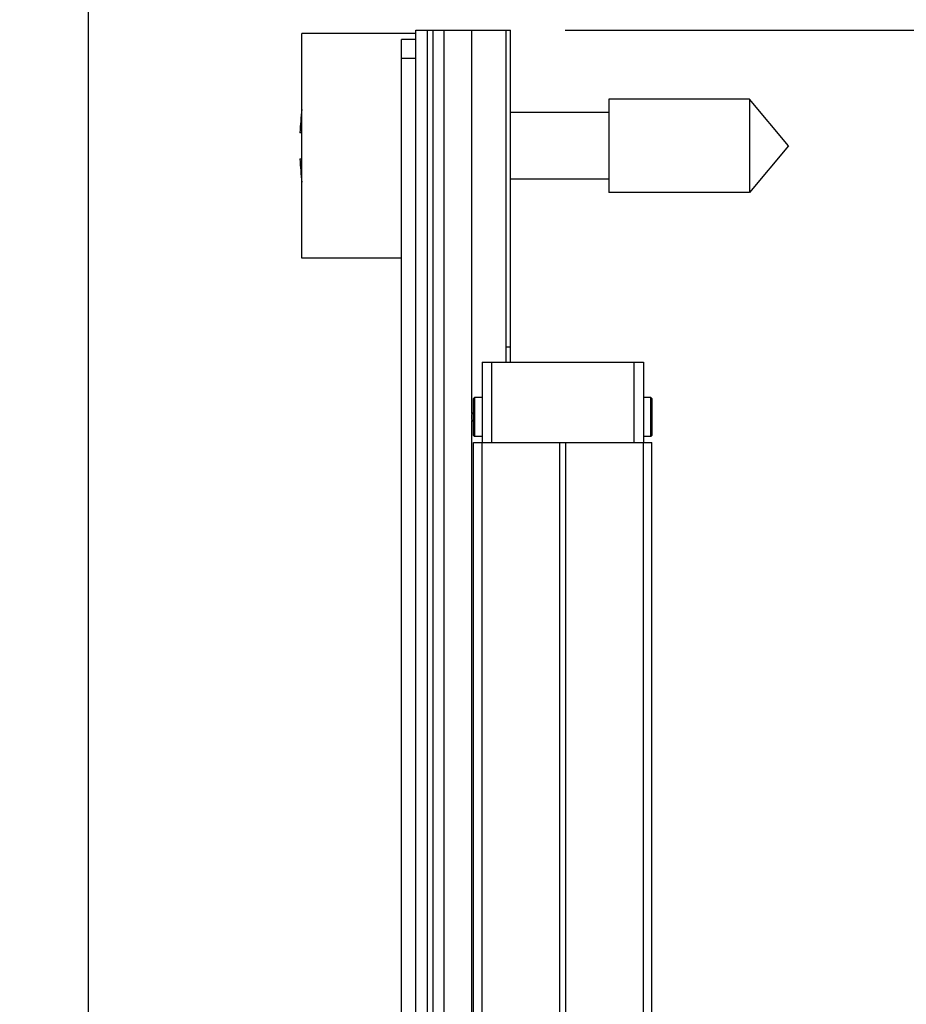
# Model space of a CAD drawing. Header units: inches. Extents: x 0.2 to 16.8, y 0.2 to 10.8.
# Tile 15 of 24: x 8.1 to 9, y 7.5 to 8.5. Entities that reach past the tile are written whole.
import ezdxf

# ---------------------------------------------------------------- set-up
doc = ezdxf.new("R2010")
doc.units = ezdxf.units.IN
doc.header["$LTSCALE"] = 0.935
doc.header["$MEASUREMENT"] = 0
doc.layers.get('0').update_dxf_attribs({"linetype": 'CONTINUOUS'})
doc.layers.add('02___PRT_ALL_AXES', color=7, linetype='CONTINUOUS')
doc.layers.add('DIMENSIONS', color=7, linetype='CONTINUOUS')
doc.styles.get("Standard").update_dxf_attribs({"font": 'txt', "width": 0.8})
doc.dimstyles.new('DIMSTYLE_1', dxfattribs={"dimtxt": 0.125, "dimasz": 0.18, "dimexe": 0.125, "dimexo": 0.0625, "dimgap": 0.09, "dimtad": 0, "dimtih": 1, "dimtoh": 1, "dimzin": 4, "dimdsep": 46, "dimtxsty": 'STANDARD', "dimblk": '_FILLED', "dimblk1": '_FILLED', "dimblk2": '_FILLED', "dimcen": 0.09, "dimadec": 0, "dimazin": 0, "dimtp": 0.005, "dimtm": 0.005, "dimtfac": 1, "dimtofl": 0, "dimtmove": 0, "dimatfit": 3, "dimldrblk": '_FILLED', "dimfxl": 1, "dimtolj": 1, "dimtzin": 4, "dimarcsym": 0})
doc.dimstyles.new('DIMSTYLE_2', dxfattribs={"dimtxt": 0.125, "dimasz": 0.18, "dimexe": 0.125, "dimexo": 0.0625, "dimgap": 0.09, "dimtad": 0, "dimtih": 1, "dimtoh": 1, "dimzin": 4, "dimdsep": 46, "dimtxsty": 'STANDARD', "dimblk": '_FILLED', "dimblk1": '_FILLED', "dimblk2": '_FILLED', "dimcen": 0.09, "dimadec": 0, "dimazin": 0, "dimtp": 0.01, "dimtm": 0.01, "dimtfac": 1, "dimtofl": 0, "dimtmove": 0, "dimatfit": 3, "dimldrblk": '_FILLED', "dimfxl": 1, "dimtolj": 1, "dimtzin": 4, "dimarcsym": 0})
doc.dimstyles.new('DIMSTYLE_3', dxfattribs={"dimtxt": 0.125, "dimasz": 0.18, "dimexe": 0.125, "dimexo": 0.0625, "dimgap": 0.0625, "dimtad": 0, "dimtih": 1, "dimtoh": 1, "dimzin": 4, "dimdsep": 46, "dimtxsty": 'STANDARD', "dimblk": '_FILLED', "dimblk1": '_FILLED', "dimblk2": '_FILLED', "dimcen": 0.09, "dimadec": 0, "dimazin": 0, "dimtp": 0.005, "dimtm": 0.005, "dimtfac": 1, "dimtofl": 0, "dimtmove": 0, "dimatfit": 3, "dimldrblk": '_FILLED', "dimfxl": 1, "dimtolj": 1, "dimtzin": 4, "dimarcsym": 0})

# ---------------------------------------------------------------- blocks, each defined once
blk = doc.blocks.new('*D0')
at = {"layer": 'DIMENSIONS', "color": 2, "linetype": 'CONTINUOUS'}
for p, q in [((8.3854, 8.7789), (8.3854, 8.9377)), ((8.4995, 8.6913), (8.3854, 8.7789)), ((8.4995, 8.5527), (8.4995, 8.6913))]:
    blk.add_line(p, q, dxfattribs=at)
at = {"layer": 'DIMENSIONS', "color": 2, "linetype": 'CONTINUOUS', "insert": (8.3229, 9.0002), "char_height": 0.125, "width": 0.925, "attachment_point": 1, "rotation": 90, "line_spacing_factor": 0.9}
blk.add_mtext('.12{\\Ftxt.shx;\\W1.000000;\\H0.125000; }[2.9]', dxfattribs=at)
blk = doc.blocks.new('_FILLED')
at = {"color": 0, "linetype": 'BYBLOCK'}
blk.add_solid([(0, 0), (-1, 0.1736), (-1, -0.1736)], dxfattribs=at)
blk = doc.blocks.new('*D1')
at = {"layer": 'DIMENSIONS', "color": 2, "linetype": 'CONTINUOUS'}
blk.add_line((8.6145, 8.5627), (8.6145, 8.9377), dxfattribs=at)
at = {"layer": 'DIMENSIONS', "color": 2, "linetype": 'CONTINUOUS', "insert": (8.552, 9.0002), "char_height": 0.125, "width": 0.725, "attachment_point": 1, "rotation": 90, "line_spacing_factor": 0.9}
blk.add_mtext('.00{\\Ftxt.shx;\\W1.000000;\\H0.125000; }[0]', dxfattribs=at)
blk = doc.blocks.new('*D2')
at = {"layer": 'DIMENSIONS', "color": 2, "linetype": 'CONTINUOUS'}
blk.add_line((8.1695, 7.4137), (8.1695, 8.9377), dxfattribs=at)
at = {"layer": 'DIMENSIONS', "color": 2, "linetype": 'CONTINUOUS', "insert": (8.107, 9.0002), "char_height": 0.125, "width": 1.325, "attachment_point": 1, "rotation": 90, "line_spacing_factor": 0.9}
blk.add_mtext('4X .45{\\Ftxt.shx;\\W1.000000;\\H0.125000; }[11.3]', dxfattribs=at)
blk = doc.blocks.new('*D4')
at = {"layer": 'DIMENSIONS', "color": 2, "linetype": 'CONTINUOUS'}
for p, q in [((8.672, 8.5002), (10.2843, 8.5002)), ((10.1593, 8.5002), (10.1593, 6.0928)), ((10.1593, 3.4353), (10.1593, 5.8428)), ((8.675, 3.4353), (10.2843, 3.4353))]:
    blk.add_line(p, q, dxfattribs=at)
at = {"layer": 'DIMENSIONS', "color": 2, "linetype": 'CONTINUOUS', "xscale": 0.18, "yscale": 0.18, "zscale": 0.18}
for p, rotation in [((10.1593, 8.5002), 90), ((10.1593, 3.4353), 270)]:
    blk.add_blockref('_FILLED', p, dxfattribs=dict(at, rotation=rotation))
at = {"layer": 'DIMENSIONS', "color": 2, "linetype": 'CONTINUOUS', "insert": (10.1593, 6.0303), "char_height": 0.125, "width": 1.225, "attachment_point": 2, "line_spacing_factor": 0.9}
blk.add_mtext('5.06{\\Ftxt.shx;\\W1.000000;\\H0.125000; }[128.6]', dxfattribs=at)

msp = doc.modelspace()

# ---------------------------------------------------------------- linework, layer by layer
at = {"color": 7, "linetype": 'CONTINUOUS'}
for p, q in [((8.3945, 8.2597), (8.3945, 8.4967)), ((8.5145, 8.4967), (8.3945, 8.4967)), ((8.5145, 4.0572), (8.5145, 8.5002)), ((8.5145, 8.5002), (8.6145, 8.5002)), ((8.5265, 8.5002), (8.5265, 4.0572)), ((8.5325, 8.5002), (8.5325, 4.0572)), ((8.5445, 4.0572), (8.5445, 8.5002)), ((8.5736, 8.0959), (8.5737, 8.5002)), ((8.6095, 8.5002), (8.6095, 8.1502)), ((8.6145, 8.1502), (8.6145, 8.5002)), ((8.4995, 4.3802), (8.4995, 8.4902)), ((8.5145, 8.4902), (8.4995, 8.4902)), ((8.5145, 8.4702), (8.4995, 8.4702)), ((8.7182, 8.4275), (8.7182, 8.329)), ((8.8663, 8.4275), (8.7182, 8.4275)), ((8.8663, 8.4275), (8.8663, 8.329)), ((8.9076, 8.3782), (8.8663, 8.4275)), ((8.7182, 8.4133), (8.6145, 8.4133)), ((8.3945, 8.392), (8.3924, 8.392)), ((8.9076, 8.3782), (8.8663, 8.329)), ((8.3924, 8.3645), (8.3945, 8.3645)), ((8.7182, 8.3432), (8.6145, 8.3432)), ((8.8663, 8.329), (8.7182, 8.329)), ((8.4995, 8.2597), (8.3945, 8.2597)), ((8.6145, 8.1657), (8.6095, 8.1657)), ((8.5845, 8.1502), (8.5845, 8.0652)), ((8.5845, 8.1502), (8.7545, 8.1502)), ((8.5945, 8.1502), (8.5945, 8.0652)), ((8.7445, 8.1502), (8.7445, 8.0652)), ((8.7545, 8.1502), (8.7545, 8.0652)), ((8.5755, 8.1117), (8.5765, 8.1127)), ((8.5755, 8.0727), (8.5755, 8.1117)), ((8.5765, 8.1127), (8.5765, 8.0717)), ((8.7625, 8.0717), (8.7625, 8.1127)), ((8.7625, 8.1127), (8.7635, 8.1117)), ((8.7635, 8.1117), (8.7635, 8.0727)), ((8.5736, 8.0959), (8.5754, 8.0973)), ((8.5737, 4.0572), (8.5736, 8.0886)), ((8.5754, 8.0872), (8.5736, 8.0886)), ((8.5755, 8.0727), (8.5765, 8.0717)), ((8.7625, 8.0717), (8.7635, 8.0727)), ((8.5755, 4.0652), (8.5755, 8.0652)), ((8.5755, 8.0652), (8.7635, 8.0652)), ((8.5845, 4.0652), (8.5845, 8.0652)), ((8.6664, 4.0652), (8.6664, 8.0652)), ((8.6726, 4.0652), (8.6726, 8.0652)), ((8.7545, 4.0652), (8.7545, 8.0652)), ((8.7635, 4.0652), (8.7635, 8.0652))]:
    msp.add_line(p, q, dxfattribs=at)
at = {"color": 40, "linetype": 'CONTINUOUS'}
msp.add_line((8.4995, 8.4903), (8.4995, 8.4902), dxfattribs=at)
at = {"color": 7, "linetype": 'CONTINUOUS'}
for centre, radius, start, end in [((8.7048, 8.3782), 0.3127, 172.9432, 177.4743), ((8.7048, 8.3782), 0.3127, 182.5257, 187.0613), ((8.6176, 8.0928), 0.0442, 176.0809, 180.7748), ((8.6176, 8.0916), 0.0442, 179.2252, 183.9191)]:
    msp.add_arc(centre, radius, start, end, dxfattribs=at)
at = {"layer": '02___PRT_ALL_AXES', "color": 7, "linetype": 'CONTINUOUS'}
for p, q in [((8.5845, 8.1127), (8.5765, 8.1127)), ((8.7625, 8.1127), (8.7545, 8.1127)), ((8.5845, 8.0717), (8.5765, 8.0717)), ((8.7625, 8.0717), (8.7545, 8.0717))]:
    msp.add_line(p, q, dxfattribs=at)

# ---------------------------------------------------------------- dimensions: what is measured, and where the dimension line sits
at = {"layer": 'DIMENSIONS', "color": 2, "linetype": 'CONTINUOUS'}
dim = msp.add_ordinate_dim(feature_location=(8.1695, 7.4137298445), offset=(0, 1.5240120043), dtype=1, origin=(8.6145, 7.3512298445), text='4X <>', dimstyle='DIMSTYLE_1', override={"dimtad": 1, "dimtih": 0, "dimtoh": 0}, dxfattribs=at)
dim.commit()
dim.dimension.update_dxf_attribs({"geometry": '*D2', "text_midpoint": (8.1695, 9.6627418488)})
for feature_location, offset, dtype, origin, dimstyle, picture, middle in [((8.4995, 8.5527), (-0.1141, 0.385), 0, (8.6145, 8.5002), 'DIMSTYLE_1', '*D0', (8.3854, 9.4627)), ((8.6145, 8.5627418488), (0, 0.375), 1, (8.6145, 8.5002418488), 'DIMSTYLE_2', '*D1', (8.6145, 9.3627418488))]:
    dim = msp.add_ordinate_dim(feature_location=feature_location, offset=offset, dtype=dtype, origin=origin, dimstyle=dimstyle, override={"dimtad": 1, "dimtih": 0, "dimtoh": 0}, dxfattribs=at)
    dim.commit()
    dim.dimension.update_dxf_attribs({"geometry": picture, "text_midpoint": middle})
dim = msp.add_linear_dim(base=(10.1593, 8.5002), p1=(8.6125, 3.4353), p2=(8.6095, 8.5002), angle=90, dimstyle='DIMSTYLE_3', dxfattribs=at)
dim.commit()
dim.dimension.update_dxf_attribs({"geometry": '*D4', "text_midpoint": (10.1593, 5.9678), "dimtype": 160})

doc.saveas('drawing.dxf')
